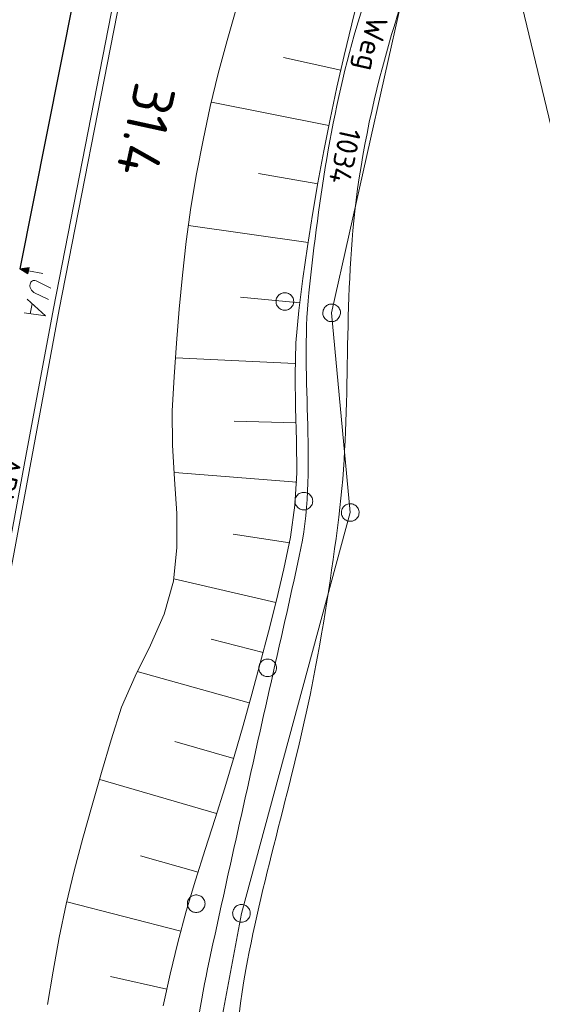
# Model space of a CAD drawing. Header units: metres. Extents: x 3425540 to 3446143, y 5432760 to 5444637.
# Tile 147 of 256: x 3435916 to 3435961, y 5439770 to 5439854. Entities that reach past the tile are written whole.
import ezdxf
from ezdxf.enums import TextEntityAlignment as Align

# ---------------------------------------------------------------- set-up
doc = ezdxf.new("R2010")
doc.units = ezdxf.units.M
for name, color, linetype, lineweight in [('B_Bestand', 9, 'Continuous', 18), ('B_Böschung', 9, 'Continuous', 18), ('B_Flurgrenzen', 9, 'Continuous', 18), ('B_Gleisachse', 9, 'Continuous', 25), ('B_Kilometrierung', 9, 'Continuous', 25), ('Bestand Kabeltröge', 9, 'Continuous', 18)]:
    doc.layers.add(name, color=color, linetype=linetype, lineweight=lineweight)
doc.styles.get("Standard").update_dxf_attribs({"font": 'isocpeur.ttf'})

msp = doc.modelspace()

# ---------------------------------------------------------------- linework, layer by layer
at = {"layer": 'B_Bestand'}
msp.add_line((3435917.306, 5439829.75), (3435917.137, 5439828.903), dxfattribs=at)
for points in [[(3435918.202, 5439832.315), (3435916.99, 5439832.556), (3435917.045, 5439832.834), (3435916.241, 5439832.705), (3435916.935, 5439832.278), (3435916.99, 5439832.556)], [(3435916.908, 5439832.348), (3435916.994, 5439832.78), (3435916.334, 5439832.687), (3435916.908, 5439832.348)], [(3435916.882, 5439832.417), (3435916.943, 5439832.726), (3435916.426, 5439832.668), (3435916.882, 5439832.417)], [(3435916.856, 5439832.487), (3435916.893, 5439832.672), (3435916.519, 5439832.65), (3435916.856, 5439832.487)], [(3435916.828, 5439832.548), (3435916.843, 5439832.625), (3435916.612, 5439832.631), (3435916.828, 5439832.548)], [(3435918.691, 5439830.109), (3435917.454, 5439830.716), (3435917.354, 5439830.794), (3435917.282, 5439830.866), (3435917.249, 5439830.916), (3435917.182, 5439831.016), (3435917.151, 5439831.079), (3435917.134, 5439831.14), (3435917.112, 5439831.246), (3435917.109, 5439831.304), (3435917.117, 5439831.418), (3435917.151, 5439831.513), (3435917.195, 5439831.59), (3435917.234, 5439831.64), (3435917.317, 5439831.696), (3435917.381, 5439831.727), (3435917.47, 5439831.738), (3435917.525, 5439831.727), (3435917.647, 5439831.688), (3435918.884, 5439831.081)], [(3435916.866, 5439830.154), (3435918.417, 5439828.735), (3435916.632, 5439828.974)]]:
    msp.add_lwpolyline(points, dxfattribs=at)
for points, knots in [([(3435828.647, 5439499.639), (3435826.735, 5439500.062), (3435824.824, 5439500.484), (3435822.912, 5439500.906), (3435822.73, 5439500.946), (3435822.555, 5439500.962), (3435822.38, 5439501.08), (3435822.312, 5439501.126), (3435822.256, 5439501.198), (3435822.266, 5439501.263), (3435822.336, 5439501.732), (3435822.604, 5439502.243), (3435822.9, 5439502.685), (3435823.549, 5439503.655), (3435824.249, 5439504.52), (3435824.882, 5439505.469), (3435825.936, 5439507.05), (3435827.051, 5439508.575), (3435827.855, 5439510.324), (3435829.382, 5439513.648), (3435830.176, 5439517.166), (3435830.938, 5439520.693), (3435831.735, 5439524.38), (3435832.558, 5439528.057), (3435833.246, 5439531.763), (3435834.279, 5439537.327), (3435835.268, 5439542.898), (3435836.313, 5439548.459), (3435837.583, 5439555.221), (3435838.824, 5439561.987), (3435840.192, 5439568.73), (3435842.261, 5439578.931), (3435844.476, 5439589.1), (3435846.666, 5439599.274), (3435849.924, 5439614.41), (3435853.305, 5439629.519), (3435856.561, 5439644.654), (3435858.939, 5439655.711), (3435860.826, 5439666.871), (3435863.238, 5439677.921), (3435864.389, 5439683.195), (3435865.704, 5439688.432), (3435866.876, 5439693.701), (3435870.783, 5439711.267), (3435874.703, 5439728.83), (3435878.393, 5439746.443), (3435879.925, 5439753.756), (3435881.381, 5439761.084), (3435882.864, 5439768.407), (3435886.887, 5439788.275), (3435891.458, 5439808.029), (3435894.53, 5439828.085), (3435896.833, 5439843.117), (3435897.53, 5439858.32), (3435899.126, 5439873.428), (3435900.702, 5439888.346), (3435902.358, 5439903.258), (3435904.096, 5439918.155), (3435907.398, 5439946.464), (3435919.746, 5439973.066), (3435923.455, 5440001.449), (3435923.91, 5440004.932), (3435923.978, 5440008.451), (3435923.778, 5440011.936), (3435922.662, 5440031.359), (3435919.898, 5440050.757), (3435918.585, 5440070.178), (3435918.235, 5440075.347), (3435916.979, 5440080.719), (3435918.295, 5440085.736), (3435918.839, 5440087.812), (3435919.384, 5440089.888), (3435919.928, 5440091.964)], [0, 0, 0, 0, 0.009642, 0.009642, 0.009642, 0.010561, 0.010561, 0.010561, 0.010915, 0.010915, 0.010915, 0.013471, 0.013471, 0.013471, 0.019082, 0.019082, 0.019082, 0.028428, 0.028428, 0.028428, 0.046188, 0.046188, 0.046188, 0.064753, 0.064753, 0.064753, 0.092622, 0.092622, 0.092622, 0.126505, 0.126505, 0.126505, 0.177764, 0.177764, 0.177764, 0.254017, 0.254017, 0.254017, 0.309722, 0.309722, 0.309722, 0.336308, 0.336308, 0.336308, 0.424936, 0.424936, 0.424936, 0.461735, 0.461735, 0.461735, 0.561565, 0.561565, 0.561565, 0.636388, 0.636388, 0.636388, 0.710269, 0.710269, 0.710269, 0.850661, 0.850661, 0.850661, 0.867886, 0.867886, 0.867886, 0.963883, 0.963883, 0.963883, 0.98943, 0.98943, 0.98943, 1, 1, 1, 1]), ([(3435914.924, 5440084.987), (3435915.077, 5440082.125), (3435915.229, 5440079.263), (3435915.382, 5440076.4), (3435916.363, 5440058.013), (3435919.175, 5440039.747), (3435920.57, 5440021.403), (3435921.071, 5440014.809), (3435921.273, 5440008.134), (3435920.458, 5440001.547), (3435919.685, 5439995.3), (3435918.301, 5439989.183), (3435916.918, 5439983.051), (3435912.657, 5439964.163), (3435905.655, 5439945.929), (3435902.825, 5439926.784), (3435900.463, 5439910.809), (3435898.909, 5439894.754), (3435897.209, 5439878.708), (3435895.869, 5439866.063), (3435895.083, 5439853.367), (3435893.442, 5439840.75), (3435890.305, 5439816.637), (3435885.459, 5439792.794), (3435880.457, 5439769.013), (3435878.493, 5439759.676), (3435876.528, 5439750.339), (3435874.56, 5439741.002), (3435872.07, 5439729.19), (3435869.578, 5439717.378), (3435867.08, 5439705.568), (3435865.787, 5439699.456), (3435863.943, 5439693.468), (3435862.68, 5439687.35), (3435861.262, 5439680.482), (3435859.861, 5439673.611), (3435858.464, 5439666.738), (3435856.299, 5439656.088), (3435854.184, 5439645.429), (3435851.982, 5439634.786), (3435850.351, 5439626.906), (3435848.597, 5439619.053), (3435846.881, 5439611.191), (3435845.313, 5439604.01), (3435843.706, 5439596.837), (3435842.143, 5439589.654), (3435840.041, 5439579.999), (3435838.067, 5439570.316), (3435836.069, 5439560.638), (3435833.696, 5439549.145), (3435831.594, 5439537.598), (3435829.307, 5439526.085), (3435828.53, 5439522.172), (3435827.573, 5439518.306), (3435826.557, 5439514.437), (3435826.043, 5439512.481), (3435825.381, 5439510.508), (3435824.2, 5439508.865), (3435823.041, 5439507.252), (3435821.855, 5439505.676), (3435820.674, 5439504.085), (3435820.131, 5439503.354), (3435819.595, 5439502.626), (3435819.035, 5439501.901), (3435818.939, 5439501.777), (3435818.777, 5439501.679), (3435818.622, 5439501.682), (3435813.254, 5439501.782), (3435807.862, 5439502.211), (3435802.502, 5439502.723), (3435791.035, 5439503.82), (3435779.578, 5439505.03), (3435768.102, 5439506.031), (3435760.651, 5439506.681), (3435753.201, 5439507.331), (3435745.75, 5439507.981)], [0, 0, 0, 0, 0.012862, 0.012862, 0.012862, 0.09549, 0.09549, 0.09549, 0.12519, 0.12519, 0.12519, 0.153358, 0.153358, 0.153358, 0.240119, 0.240119, 0.240119, 0.312518, 0.312518, 0.312518, 0.369573, 0.369573, 0.369573, 0.478618, 0.478618, 0.478618, 0.521434, 0.521434, 0.521434, 0.575603, 0.575603, 0.575603, 0.603636, 0.603636, 0.603636, 0.635105, 0.635105, 0.635105, 0.683871, 0.683871, 0.683871, 0.719978, 0.719978, 0.719978, 0.752963, 0.752963, 0.752963, 0.797304, 0.797304, 0.797304, 0.849968, 0.849968, 0.849968, 0.867869, 0.867869, 0.867869, 0.876919, 0.876919, 0.876919, 0.885803, 0.885803, 0.885803, 0.889887, 0.889887, 0.889887, 0.890587, 0.890587, 0.890587, 0.914748, 0.914748, 0.914748, 0.96644, 0.96644, 0.96644, 1, 1, 1, 1]), ([(3436055.647, 5439941.897), (3436055.337, 5439941.328), (3436055.027, 5439940.758), (3436054.717, 5439940.188), (3436054.207, 5439939.251), (3436053.125, 5439938.723), (3436052.129, 5439938.306), (3436044.937, 5439935.299), (3436037.74, 5439932.773), (3436030.327, 5439930.639), (3436019.527, 5439927.53), (3436008.518, 5439925.447), (3435997.691, 5439922.366), (3435992.778, 5439920.968), (3435988.034, 5439919.345), (3435983.639, 5439916.37), (3435976.673, 5439911.656), (3435971.894, 5439905.209), (3435967.487, 5439898.327), (3435962.183, 5439890.044), (3435957.393, 5439881.788), (3435953.036, 5439873.017), (3435950.071, 5439867.048), (3435947.297, 5439861.162), (3435945.278, 5439854.763), (3435942.786, 5439846.863), (3435941.63, 5439838.814), (3435940.768, 5439830.693), (3435939.981, 5439823.276), (3435941.561, 5439815.623), (3435939.955, 5439808.341), (3435938.695, 5439802.631), (3435937.386, 5439796.933), (3435936.119, 5439791.225), (3435934.845, 5439785.484), (3435933.549, 5439779.747), (3435932.308, 5439773.997), (3435930.849, 5439767.237), (3435930.313, 5439760.308), (3435929.064, 5439753.506), (3435927.879, 5439747.057), (3435926.671, 5439740.611), (3435925.4, 5439734.178), (3435924.073, 5439727.464), (3435922.625, 5439720.776), (3435921.296, 5439714.062), (3435920.583, 5439710.461), (3435919.931, 5439706.849), (3435919.352, 5439703.222), (3435918.542, 5439698.153), (3435917.89, 5439693.066), (3435917.288, 5439687.968), (3435916.469, 5439681.037), (3435915.785, 5439674.105), (3435915.103, 5439667.151), (3435914.656, 5439662.597), (3435914.299, 5439658.037), (3435914.124, 5439653.477), (3435913.967, 5439649.395), (3435914.211, 5439645.294), (3435914.714, 5439641.219), (3435915.365, 5439635.942), (3435916.088, 5439630.716), (3435916.847, 5439625.47), (3435917.294, 5439622.377), (3435917.531, 5439619.242), (3435918.273, 5439616.207), (3435918.544, 5439615.098), (3435918.816, 5439613.989), (3435919.087, 5439612.879)], [0, 0, 0, 0, 0.004921, 0.004921, 0.004921, 0.013014, 0.013014, 0.013014, 0.071463, 0.071463, 0.071463, 0.156614, 0.156614, 0.156614, 0.195253, 0.195253, 0.195253, 0.256499, 0.256499, 0.256499, 0.330209, 0.330209, 0.330209, 0.380372, 0.380372, 0.380372, 0.442307, 0.442307, 0.442307, 0.498875, 0.498875, 0.498875, 0.543237, 0.543237, 0.543237, 0.587862, 0.587862, 0.587862, 0.640331, 0.640331, 0.640331, 0.690084, 0.690084, 0.690084, 0.742007, 0.742007, 0.742007, 0.76986, 0.76986, 0.76986, 0.808791, 0.808791, 0.808791, 0.861728, 0.861728, 0.861728, 0.8964, 0.8964, 0.8964, 0.927437, 0.927437, 0.927437, 0.967632, 0.967632, 0.967632, 0.991335, 0.991335, 0.991335, 1, 1, 1, 1]), ([(3435990.087, 5439644.535), (3435968.142, 5439636.324), (3435946.198, 5439628.112), (3435924.253, 5439619.901), (3435923.165, 5439619.494), (3435922.068, 5439619.112), (3435920.973, 5439618.722), (3435920.852, 5439618.679), (3435920.719, 5439618.651), (3435920.594, 5439618.652), (3435920.26, 5439618.655), (3435919.791, 5439618.876), (3435919.735, 5439619.215), (3435919.657, 5439619.686), (3435919.603, 5439620.157), (3435919.541, 5439620.628), (3435918.835, 5439625.994), (3435918.118, 5439631.35), (3435917.432, 5439636.727), (3435916.942, 5439640.572), (3435916.774, 5439644.457), (3435916.794, 5439648.317), (3435916.865, 5439661.913), (3435917.87, 5439675.543), (3435920.182, 5439689.053), (3435922.248, 5439701.126), (3435924.434, 5439713.03), (3435926.738, 5439724.987), (3435928.862, 5439736.012), (3435931.214, 5439746.991), (3435933.308, 5439758.017), (3435934.267, 5439763.066), (3435934.509, 5439768.236), (3435935.424, 5439773.291), (3435936.887, 5439781.375), (3435939.413, 5439789.234), (3435941.015, 5439797.305), (3435941.959, 5439802.064), (3435942.701, 5439806.853), (3435943.304, 5439811.659), (3435944.381, 5439820.247), (3435943.69, 5439828.981), (3435944.662, 5439837.594), (3435945.235, 5439842.672), (3435946.324, 5439847.64), (3435947.78, 5439852.584), (3435949.433, 5439858.199), (3435951.728, 5439863.433), (3435954.107, 5439868.78), (3435959.931, 5439881.872), (3435965.832, 5439894.23), (3435975.803, 5439905.406), (3435981.979, 5439912.33), (3435989.819, 5439916.624), (3435998.249, 5439919.248), (3436010.39, 5439923.027), (3436022.812, 5439925.472), (3436034.835, 5439929.436), (3436041.389, 5439931.597), (3436047.944, 5439933.758), (3436054.498, 5439935.919)], [0, 0, 0, 0, 0.153998, 0.153998, 0.153998, 0.161635, 0.161635, 0.161635, 0.162479, 0.162479, 0.162479, 0.164729, 0.164729, 0.164729, 0.167854, 0.167854, 0.167854, 0.203426, 0.203426, 0.203426, 0.228856, 0.228856, 0.228856, 0.31841, 0.31841, 0.31841, 0.398436, 0.398436, 0.398436, 0.472217, 0.472217, 0.472217, 0.505999, 0.505999, 0.505999, 0.560017, 0.560017, 0.560017, 0.591862, 0.591862, 0.591862, 0.648759, 0.648759, 0.648759, 0.682303, 0.682303, 0.682303, 0.720397, 0.720397, 0.720397, 0.813661, 0.813661, 0.813661, 0.871436, 0.871436, 0.871436, 0.95464, 0.95464, 0.95464, 1, 1, 1, 1])]:
    msp.add_open_spline(points, degree=3, knots=knots, dxfattribs=at)
at = {"layer": 'B_Böschung'}
for p, q in [((3435943.47, 5439849.564), (3435938.616, 5439850.642)), ((3435942.45, 5439844.882), (3435932.497, 5439846.837)), ((3435941.532, 5439839.928), (3435936.479, 5439840.8)), ((3435940.713, 5439834.955), (3435930.552, 5439836.402)), ((3435939.998, 5439829.83), (3435934.969, 5439830.305)), ((3435939.574, 5439824.677), (3435929.471, 5439825.174)), ((3435939.677, 5439819.644), (3435934.42, 5439819.794)), ((3435939.738, 5439814.61), (3435929.378, 5439815.445)), ((3435939.137, 5439809.476), (3435934.345, 5439810.208)), ((3435937.973, 5439804.43), (3435929.303, 5439806.421)), ((3435936.882, 5439800.165), (3435932.479, 5439801.31)), ((3435935.706, 5439795.923), (3435926.217, 5439798.557)), ((3435934.395, 5439791.196), (3435929.39, 5439792.635)), ((3435932.939, 5439786.512), (3435923.031, 5439789.412)), ((3435931.385, 5439781.537), (3435926.473, 5439782.93)), ((3435929.898, 5439776.544), (3435920.232, 5439779.027)), ((3435928.718, 5439771.636), (3435923.955, 5439772.704))]:
    msp.add_line(p, q, dxfattribs=at)
for points in [[(3435928.412, 5439770.223), (3435928.997, 5439772.909), (3435929.639, 5439775.581), (3435930.36, 5439778.23), (3435931.152, 5439780.86), (3435931.983, 5439783.478), (3435932.824, 5439786.093), (3435933.646, 5439788.715), (3435934.43, 5439791.349), (3435935.184, 5439793.991), (3435935.922, 5439796.637), (3435936.644, 5439799.285), (3435937.344, 5439801.94), (3435938.014, 5439804.603), (3435938.644, 5439807.277), (3435939.198, 5439809.966), (3435939.58, 5439812.677), (3435939.732, 5439815.413), (3435939.717, 5439818.167), (3435939.636, 5439820.927), (3435939.59, 5439823.686), (3435939.671, 5439826.434), (3435939.912, 5439829.167), (3435940.259, 5439831.887), (3435940.644, 5439834.602), (3435941.065, 5439837.313), (3435941.523, 5439840.019), (3435942.021, 5439842.72), (3435942.56, 5439845.418), (3435943.14, 5439848.112), (3435943.757, 5439850.805), (3435944.398, 5439853.497), (3435945.06, 5439856.182)], [(3435934.635, 5439854.858), (3435933.824, 5439852.082), (3435933.081, 5439849.286), (3435932.405, 5439846.468), (3435931.791, 5439843.631), (3435931.237, 5439840.776), (3435930.757, 5439837.91), (3435930.364, 5439835.041), (3435930.042, 5439832.169), (3435929.775, 5439829.295), (3435929.548, 5439826.419), (3435929.345, 5439823.542), (3435929.169, 5439820.663), (3435929.204, 5439817.773), (3435929.383, 5439814.876), (3435929.555, 5439811.979), (3435929.57, 5439809.09), (3435929.278, 5439806.216), (3435928.501, 5439803.44), (3435927.333, 5439800.79), (3435926.033, 5439798.181), (3435924.865, 5439795.53), (3435924.008, 5439792.777), (3435923.191, 5439790.006), (3435922.379, 5439787.231), (3435921.591, 5439784.447), (3435920.849, 5439781.652), (3435920.172, 5439778.842), (3435919.582, 5439776.013), (3435919.08, 5439773.166), (3435918.592, 5439770.318)]]:
    msp.add_lwpolyline(points, dxfattribs=at)
at = {"layer": 'B_Flurgrenzen'}
for p, q in [((3435974.735, 5439788.768), (3435954.675, 5439872.397)), ((3435942.694, 5439828.984), (3435951.241, 5439867.039)), ((3435944.273, 5439812.049), (3435942.694, 5439828.984)), ((3435935.048, 5439778.056), (3435944.273, 5439812.049)), ((3435933.364, 5439768.997), (3435935.048, 5439778.056))]:
    msp.add_line(p, q, dxfattribs=at)
for points in [[(3435939.477, 5439829.947), (3435939.471, 5439830.041), (3435939.453, 5439830.13), (3435939.424, 5439830.225), (3435939.383, 5439830.307), (3435939.329, 5439830.384), (3435939.27, 5439830.461), (3435939.205, 5439830.526), (3435939.129, 5439830.579), (3435939.046, 5439830.626), (3435938.957, 5439830.656), (3435938.869, 5439830.679), (3435938.774, 5439830.691), (3435938.68, 5439830.691), (3435938.585, 5439830.679), (3435938.497, 5439830.656), (3435938.408, 5439830.626), (3435938.325, 5439830.579), (3435938.249, 5439830.526), (3435938.184, 5439830.461), (3435938.125, 5439830.384), (3435938.071, 5439830.307), (3435938.03, 5439830.225), (3435938.001, 5439830.13), (3435937.983, 5439830.041), (3435937.977, 5439829.947), (3435937.983, 5439829.853), (3435938.001, 5439829.764), (3435938.03, 5439829.669), (3435938.071, 5439829.587), (3435938.125, 5439829.51), (3435938.184, 5439829.433), (3435938.249, 5439829.368), (3435938.325, 5439829.315), (3435938.408, 5439829.268), (3435938.497, 5439829.238), (3435938.585, 5439829.215), (3435938.68, 5439829.203), (3435938.774, 5439829.203), (3435938.869, 5439829.215), (3435938.957, 5439829.238), (3435939.046, 5439829.268), (3435939.129, 5439829.315), (3435939.205, 5439829.368), (3435939.27, 5439829.433), (3435939.329, 5439829.51), (3435939.383, 5439829.587), (3435939.424, 5439829.669), (3435939.453, 5439829.764), (3435939.471, 5439829.853), (3435939.477, 5439829.947)], [(3435943.062, 5439829.638), (3435942.977, 5439829.679), (3435942.891, 5439829.707), (3435942.794, 5439829.728), (3435942.702, 5439829.732), (3435942.609, 5439829.724), (3435942.513, 5439829.71), (3435942.424, 5439829.685), (3435942.34, 5439829.644), (3435942.259, 5439829.595), (3435942.189, 5439829.533), (3435942.125, 5439829.467), (3435942.069, 5439829.39), (3435942.022, 5439829.308), (3435941.986, 5439829.22), (3435941.964, 5439829.131), (3435941.946, 5439829.039), (3435941.946, 5439828.944), (3435941.955, 5439828.851), (3435941.98, 5439828.763), (3435942.018, 5439828.674), (3435942.059, 5439828.59), (3435942.111, 5439828.513), (3435942.178, 5439828.441), (3435942.247, 5439828.382), (3435942.326, 5439828.331), (3435942.412, 5439828.29), (3435942.497, 5439828.262), (3435942.594, 5439828.241), (3435942.687, 5439828.236), (3435942.78, 5439828.245), (3435942.875, 5439828.259), (3435942.964, 5439828.284), (3435943.048, 5439828.325), (3435943.13, 5439828.373), (3435943.199, 5439828.436), (3435943.263, 5439828.502), (3435943.319, 5439828.578), (3435943.366, 5439828.661), (3435943.402, 5439828.749), (3435943.425, 5439828.838), (3435943.442, 5439828.929), (3435943.442, 5439829.025), (3435943.433, 5439829.118), (3435943.408, 5439829.206), (3435943.37, 5439829.295), (3435943.329, 5439829.379), (3435943.278, 5439829.456), (3435943.21, 5439829.528), (3435943.141, 5439829.587), (3435943.062, 5439829.638)], [(3435941.087, 5439813.017), (3435941.081, 5439813.111), (3435941.063, 5439813.2), (3435941.034, 5439813.295), (3435940.993, 5439813.377), (3435940.939, 5439813.454), (3435940.88, 5439813.531), (3435940.815, 5439813.596), (3435940.739, 5439813.649), (3435940.656, 5439813.696), (3435940.567, 5439813.726), (3435940.479, 5439813.749), (3435940.384, 5439813.761), (3435940.29, 5439813.761), (3435940.195, 5439813.749), (3435940.107, 5439813.726), (3435940.018, 5439813.696), (3435939.935, 5439813.649), (3435939.859, 5439813.596), (3435939.794, 5439813.531), (3435939.735, 5439813.454), (3435939.681, 5439813.377), (3435939.64, 5439813.295), (3435939.611, 5439813.2), (3435939.593, 5439813.111), (3435939.587, 5439813.017), (3435939.593, 5439812.923), (3435939.611, 5439812.834), (3435939.64, 5439812.739), (3435939.681, 5439812.657), (3435939.735, 5439812.58), (3435939.794, 5439812.503), (3435939.859, 5439812.438), (3435939.935, 5439812.385), (3435940.018, 5439812.338), (3435940.107, 5439812.308), (3435940.195, 5439812.285), (3435940.29, 5439812.273), (3435940.384, 5439812.273), (3435940.479, 5439812.285), (3435940.567, 5439812.308), (3435940.656, 5439812.338), (3435940.739, 5439812.385), (3435940.815, 5439812.438), (3435940.88, 5439812.503), (3435940.939, 5439812.58), (3435940.993, 5439812.657), (3435941.034, 5439812.739), (3435941.063, 5439812.834), (3435941.081, 5439812.923), (3435941.087, 5439813.017)], [(3435943.533, 5439812.171), (3435943.524, 5439812.077), (3435943.527, 5439811.987), (3435943.541, 5439811.889), (3435943.568, 5439811.8), (3435943.608, 5439811.716), (3435943.654, 5439811.631), (3435943.708, 5439811.556), (3435943.775, 5439811.491), (3435943.849, 5439811.431), (3435943.931, 5439811.387), (3435944.015, 5439811.35), (3435944.106, 5439811.323), (3435944.199, 5439811.308), (3435944.295, 5439811.304), (3435944.386, 5439811.313), (3435944.478, 5439811.328), (3435944.567, 5439811.361), (3435944.652, 5439811.401), (3435944.726, 5439811.454), (3435944.797, 5439811.521), (3435944.862, 5439811.588), (3435944.916, 5439811.663), (3435944.96, 5439811.751), (3435944.992, 5439811.836), (3435945.013, 5439811.928), (3435945.023, 5439812.022), (3435945.02, 5439812.112), (3435945.006, 5439812.21), (3435944.979, 5439812.299), (3435944.939, 5439812.383), (3435944.893, 5439812.468), (3435944.839, 5439812.543), (3435944.772, 5439812.608), (3435944.698, 5439812.668), (3435944.615, 5439812.711), (3435944.532, 5439812.749), (3435944.441, 5439812.776), (3435944.347, 5439812.791), (3435944.252, 5439812.795), (3435944.161, 5439812.786), (3435944.069, 5439812.771), (3435943.98, 5439812.738), (3435943.895, 5439812.698), (3435943.821, 5439812.645), (3435943.75, 5439812.578), (3435943.685, 5439812.511), (3435943.631, 5439812.436), (3435943.586, 5439812.348), (3435943.554, 5439812.263), (3435943.533, 5439812.171)], [(3435938.017, 5439798.877), (3435938.011, 5439798.971), (3435937.993, 5439799.06), (3435937.964, 5439799.155), (3435937.923, 5439799.237), (3435937.869, 5439799.314), (3435937.81, 5439799.391), (3435937.745, 5439799.456), (3435937.669, 5439799.509), (3435937.586, 5439799.556), (3435937.497, 5439799.586), (3435937.409, 5439799.609), (3435937.314, 5439799.621), (3435937.22, 5439799.621), (3435937.125, 5439799.609), (3435937.037, 5439799.586), (3435936.948, 5439799.556), (3435936.865, 5439799.509), (3435936.789, 5439799.456), (3435936.724, 5439799.391), (3435936.665, 5439799.314), (3435936.611, 5439799.237), (3435936.57, 5439799.155), (3435936.541, 5439799.06), (3435936.523, 5439798.971), (3435936.517, 5439798.877), (3435936.523, 5439798.783), (3435936.541, 5439798.694), (3435936.57, 5439798.599), (3435936.611, 5439798.517), (3435936.665, 5439798.44), (3435936.724, 5439798.363), (3435936.789, 5439798.298), (3435936.865, 5439798.245), (3435936.948, 5439798.198), (3435937.037, 5439798.168), (3435937.125, 5439798.145), (3435937.22, 5439798.133), (3435937.314, 5439798.133), (3435937.409, 5439798.145), (3435937.497, 5439798.168), (3435937.586, 5439798.198), (3435937.669, 5439798.245), (3435937.745, 5439798.298), (3435937.81, 5439798.363), (3435937.869, 5439798.44), (3435937.923, 5439798.517), (3435937.964, 5439798.599), (3435937.993, 5439798.694), (3435938.011, 5439798.783), (3435938.017, 5439798.877)], [(3435931.958, 5439778.876), (3435931.952, 5439778.97), (3435931.934, 5439779.059), (3435931.905, 5439779.154), (3435931.864, 5439779.236), (3435931.81, 5439779.313), (3435931.751, 5439779.39), (3435931.686, 5439779.455), (3435931.61, 5439779.508), (3435931.527, 5439779.555), (3435931.438, 5439779.585), (3435931.35, 5439779.608), (3435931.255, 5439779.62), (3435931.161, 5439779.62), (3435931.066, 5439779.608), (3435930.978, 5439779.585), (3435930.889, 5439779.555), (3435930.806, 5439779.508), (3435930.73, 5439779.455), (3435930.665, 5439779.39), (3435930.606, 5439779.313), (3435930.552, 5439779.236), (3435930.511, 5439779.154), (3435930.482, 5439779.059), (3435930.464, 5439778.97), (3435930.458, 5439778.876), (3435930.464, 5439778.782), (3435930.482, 5439778.693), (3435930.511, 5439778.598), (3435930.552, 5439778.516), (3435930.606, 5439778.439), (3435930.665, 5439778.362), (3435930.73, 5439778.297), (3435930.806, 5439778.244), (3435930.889, 5439778.197), (3435930.978, 5439778.167), (3435931.066, 5439778.144), (3435931.161, 5439778.132), (3435931.255, 5439778.132), (3435931.35, 5439778.144), (3435931.438, 5439778.167), (3435931.527, 5439778.197), (3435931.61, 5439778.244), (3435931.686, 5439778.297), (3435931.751, 5439778.362), (3435931.81, 5439778.439), (3435931.864, 5439778.516), (3435931.905, 5439778.598), (3435931.934, 5439778.693), (3435931.952, 5439778.782), (3435931.958, 5439778.876)], [(3435935.624, 5439778.537), (3435935.559, 5439778.605), (3435935.489, 5439778.662), (3435935.405, 5439778.716), (3435935.321, 5439778.753), (3435935.231, 5439778.778), (3435935.136, 5439778.799), (3435935.045, 5439778.807), (3435934.952, 5439778.799), (3435934.858, 5439778.782), (3435934.771, 5439778.748), (3435934.688, 5439778.71), (3435934.608, 5439778.658), (3435934.535, 5439778.598), (3435934.47, 5439778.528), (3435934.417, 5439778.453), (3435934.368, 5439778.374), (3435934.335, 5439778.285), (3435934.31, 5439778.195), (3435934.302, 5439778.103), (3435934.305, 5439778.006), (3435934.314, 5439777.913), (3435934.335, 5439777.823), (3435934.373, 5439777.732), (3435934.416, 5439777.652), (3435934.472, 5439777.576), (3435934.537, 5439777.507), (3435934.607, 5439777.451), (3435934.69, 5439777.397), (3435934.775, 5439777.36), (3435934.865, 5439777.335), (3435934.96, 5439777.314), (3435935.051, 5439777.305), (3435935.144, 5439777.314), (3435935.238, 5439777.33), (3435935.325, 5439777.364), (3435935.408, 5439777.403), (3435935.488, 5439777.454), (3435935.561, 5439777.515), (3435935.626, 5439777.585), (3435935.679, 5439777.659), (3435935.728, 5439777.739), (3435935.761, 5439777.828), (3435935.786, 5439777.918), (3435935.794, 5439778.01), (3435935.79, 5439778.106), (3435935.782, 5439778.199), (3435935.761, 5439778.289), (3435935.723, 5439778.381), (3435935.68, 5439778.46), (3435935.624, 5439778.537)]]:
    msp.add_lwpolyline(points, dxfattribs=at)
at = {"layer": 'B_Gleisachse'}
msp.add_line((3435920.919, 5439856.244), (3435916.241, 5439832.705), dxfattribs=at)
at = {"layer": 'Bestand Kabeltröge'}
for p, q in [((3435927.621, 5439872.8), (3435919.107, 5439829.352)), ((3435928.111, 5439872.704), (3435919.597, 5439829.256)), ((3435916.766, 5439816.837), (3435919.106, 5439829.35)), ((3435917.258, 5439816.745), (3435919.598, 5439829.258)), ((3435913.017, 5439796.703), (3435916.766, 5439816.837)), ((3435913.509, 5439796.611), (3435917.258, 5439816.745))]:
    msp.add_line(p, q, dxfattribs=at)

# ---------------------------------------------------------------- texts
at = {"layer": 'B_Bestand'}
msp.add_text('Weg', height=1.8, rotation=257.53477, dxfattribs=at).set_placement((3435945.727, 5439854.228))
msp.add_text('ABW 54-500-1:12 iU  ', height=1.8, rotation=257.96352, dxfattribs=at).set_placement((3435913.042, 5439804.904), align=Align.MIDDLE)
at = {"layer": 'B_Flurgrenzen'}
msp.add_text('1034', height=1.8, rotation=257.53502, dxfattribs=at).set_placement((3435943.831, 5439842.253), align=Align.MIDDLE)
at = {"layer": 'B_Kilometrierung'}
msp.add_text('31.4', height=3.499, rotation=257.70819, dxfattribs=at).set_placement((3435926.95, 5439844.466), align=Align.MIDDLE)

doc.saveas('drawing.dxf')
